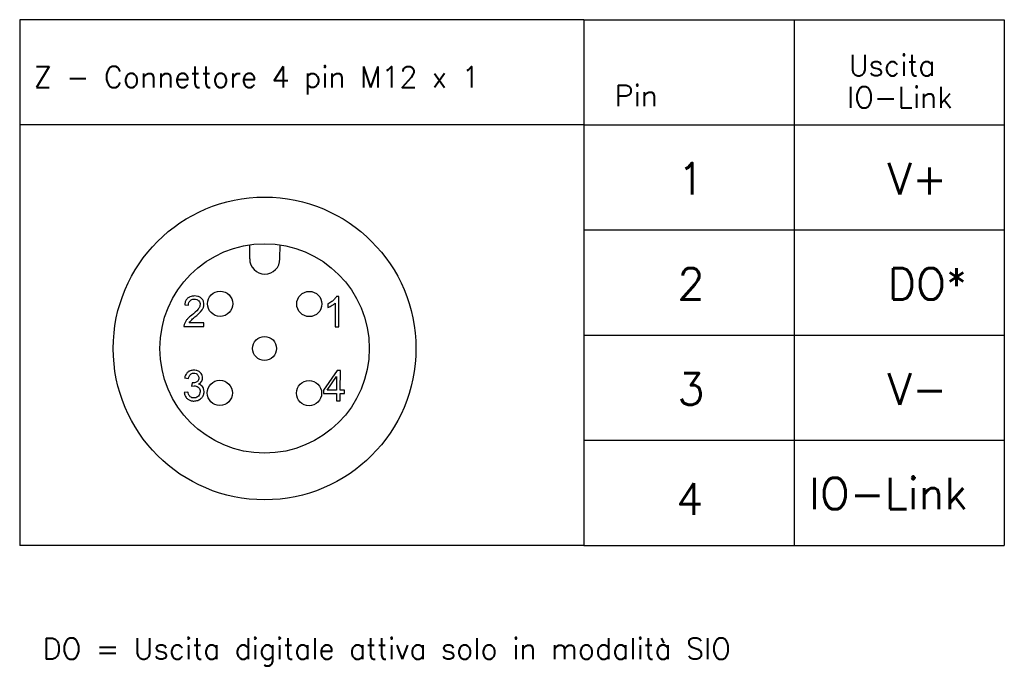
# Model space of a CAD drawing. Extents: x -2742 to -1805, y -1174 to -559.
import ezdxf

# ---------------------------------------------------------------- set-up
doc = ezdxf.new("R2010")
doc.units = 0
doc.header["$LTSCALE"] = 10
doc.header["$MEASUREMENT"] = 0
doc.layers.get('0').update_dxf_attribs({"linetype": 'CONTINUOUS'})
doc.styles.add('DEM2', font='romans.shx', dxfattribs={"oblique": 10})
doc.styles.add('DEM3', font='romans', dxfattribs={"height": 4.8})

msp = doc.modelspace()

# ---------------------------------------------------------------- linework, layer by layer
for p, q in [((-2205.25, -558.62), (-2742.01, -558.62)), ((-2742.01, -558.62), (-2742.01, -1058.62)), ((-2205.25, -558.62), (-2205.25, -958.62)), ((-2205.25, -558.62), (-2205.25, -958.62)), ((-2205.25, -558.62), (-2205.25, -1058.62)), ((-2205.25, -558.62), (-1805.25, -558.62)), ((-2005.25, -558.62), (-2005.25, -1058.62)), ((-1805.25, -558.62), (-1805.25, -1058.62)), ((-2205.25, -658.62), (-2742.01, -658.62)), ((-2205.25, -658.62), (-1805.25, -658.62)), ((-2205.25, -758.62), (-1805.25, -758.62)), ((-2205.25, -858.62), (-1805.25, -858.62)), ((-2205.25, -958.62), (-1805.25, -958.62)), ((-2205.25, -1058.62), (-2742.01, -1058.62)), ((-2205.25, -1058.62), (-1805.25, -1058.62))]:
    msp.add_line(p, q)
at = {"color": 7, "linetype": 'Continuous', "lineweight": 25}
for p, q in [((-2523.18, -786.1), (-2523.14, -772.74)), ((-2494.38, -786.18), (-2494.34, -772.83)), ((-2438.28, -821.81), (-2440.57, -821.8)), ((-2438.37, -850.72), (-2438.28, -821.81)), ((-2585.03, -829.7), (-2581.39, -830.09)), ((-2448.91, -829), (-2448.92, -832.42)), ((-2441.84, -828.18), (-2441.9, -850.71)), ((-2585.75, -850.29), (-2566.72, -850.34)), ((-2566.71, -846.94), (-2580.82, -846.9)), ((-2566.72, -850.34), (-2566.71, -846.94)), ((-2441.9, -850.71), (-2438.37, -850.72)), ((-2439.83, -892.36), (-2453.01, -910.98)), ((-2449.54, -910.99), (-2440.48, -898.03)), ((-2440.48, -898.03), (-2440.52, -911.02)), ((-2436.93, -892.37), (-2439.83, -892.36)), ((-2436.98, -911.03), (-2436.93, -892.37)), ((-2585.06, -899.41), (-2581.53, -900.06)), ((-2578.07, -904.13), (-2578.45, -907.22)), ((-2578.45, -907.22), (-2575.97, -906.83)), ((-2581.91, -912.76), (-2585.45, -913.21)), ((-2453.01, -910.98), (-2453.02, -914.23)), ((-2453.02, -914.23), (-2440.53, -914.27)), ((-2440.52, -911.02), (-2449.54, -910.99)), ((-2440.53, -914.27), (-2440.55, -921.16)), ((-2437.01, -921.17), (-2436.99, -914.28)), ((-2436.99, -914.28), (-2433.11, -914.29)), ((-2433.1, -911.04), (-2436.98, -911.03)), ((-2433.11, -914.29), (-2433.1, -911.04)), ((-2440.55, -921.16), (-2437.01, -921.17))]:
    msp.add_line(p, q, dxfattribs=at)
for centre, radius in [((-2509.02, -871.34), 144), ((-2509.02, -871.34), 99.6), ((-2551.33, -828.79), 12), ((-2466.48, -829.03), 12), ((-2509.02, -871.34), 11.4), ((-2551.57, -913.64), 12), ((-2466.72, -913.89), 12)]:
    msp.add_circle(centre, radius, dxfattribs=at)
msp.add_arc((-2508.78, -786.14), 14.4, 179.83462, 359.83462, dxfattribs=at)
for points, knots in [([(-2575.66, -821.41), (-2577.15, -821.52), (-2579.53, -821.7), (-2582.34, -823.43), (-2584.1, -825.66), (-2584.82, -827.9), (-2584.99, -829.32), (-2585.03, -829.7)], [0, 0, 0, 0, 0.317589, 0.504388, 0.691684, 0.91778, 1, 1, 1, 1]), ([(-2581.39, -830.09), (-2581.32, -829.27), (-2581.21, -827.88), (-2580.23, -826.15), (-2578.93, -825.03), (-2577.37, -824.41), (-2576.28, -824.36), (-2575.75, -824.33)], [0, 0, 0, 0, 0.267949, 0.455058, 0.642447, 0.825498, 1, 1, 1, 1]), ([(-2575.75, -824.33), (-2574.98, -824.39), (-2573.64, -824.5), (-2571.99, -825.52), (-2570.88, -826.82), (-2570.39, -828.19), (-2570.36, -829.04), (-2570.35, -829.33)], [0, 0, 0, 0, 0.27842, 0.484112, 0.689597, 0.895977, 1, 1, 1, 1]), ([(-2566.7, -829.43), (-2566.76, -828.61), (-2566.88, -826.87), (-2568.16, -824.55), (-2570.12, -822.73), (-2572.69, -821.59), (-2574.62, -821.47), (-2575.66, -821.41)], [0, 0, 0, 0, 0.180288, 0.387363, 0.570706, 0.769853, 1, 1, 1, 1]), ([(-2440.57, -821.8), (-2441.2, -822.76), (-2442.44, -824.63), (-2445.31, -827.08), (-2447.59, -828.29), (-2448.91, -829)], [0, 0, 0, 0, 0.308486, 0.598844, 1, 1, 1, 1]), ([(-2570.35, -829.33), (-2570.43, -829.99), (-2570.64, -831.64), (-2573.2, -835.46), (-2576.15, -837.87), (-2578.34, -839.67)], [0, 0, 0, 0, 0.149089, 0.367228, 1, 1, 1, 1]), ([(-2575.23, -841.39), (-2572.72, -839.33), (-2569.52, -836.72), (-2566.99, -832.23), (-2566.8, -830.39), (-2566.7, -829.43)], [0, 0, 0, 0, 0.636234, 0.810285, 1, 1, 1, 1]), ([(-2448.92, -832.42), (-2448.18, -832.11), (-2446.7, -831.48), (-2444.28, -830.13), (-2442.75, -828.91), (-2441.84, -828.18)], [0, 0, 0, 0, 0.290219, 0.580028, 1, 1, 1, 1]), ([(-2578.34, -839.67), (-2579.69, -840.8), (-2581.74, -842.53), (-2584.13, -845.29), (-2584.92, -846.97), (-2585.33, -847.83)], [0, 0, 0, 0, 0.487427, 0.739116, 1, 1, 1, 1]), ([(-2580.82, -846.9), (-2580.45, -846.36), (-2579.7, -845.28), (-2577.76, -843.49), (-2576.24, -842.23), (-2575.23, -841.39)], [0, 0, 0, 0, 0.249423, 0.498396, 1, 1, 1, 1]), ([(-2585.33, -847.83), (-2585.46, -848.23), (-2585.73, -849.03), (-2585.74, -849.87), (-2585.75, -850.29)], [0, 0, 0, 0, 0.499789, 1, 1, 1, 1]), ([(-2576.37, -891.97), (-2577.52, -892.06), (-2579.56, -892.22), (-2582.13, -893.75), (-2584.02, -895.96), (-2584.78, -898.02), (-2585.03, -899.25), (-2585.06, -899.41)], [0, 0, 0, 0, 0.273028, 0.485428, 0.697781, 0.962184, 1, 1, 1, 1]), ([(-2581.53, -900.06), (-2581.31, -899.08), (-2580.98, -897.58), (-2579.66, -895.95), (-2578.29, -895.12), (-2577.1, -894.88), (-2576.45, -894.87), (-2576.31, -894.87)], [0, 0, 0, 0, 0.363782, 0.560599, 0.757814, 0.948431, 1, 1, 1, 1]), ([(-2567.96, -899.46), (-2568.04, -898.64), (-2568.2, -897.05), (-2569.44, -894.9), (-2571.42, -893.16), (-2573.86, -892.13), (-2575.62, -892.02), (-2576.37, -891.97)], [0, 0, 0, 0, 0.195104, 0.381596, 0.578597, 0.820765, 1, 1, 1, 1]), ([(-2576.31, -894.87), (-2575.6, -894.93), (-2574.4, -895.04), (-2572.95, -896), (-2572.03, -897.17), (-2571.64, -898.38), (-2571.61, -899.12), (-2571.6, -899.38)], [0, 0, 0, 0, 0.287387, 0.490498, 0.693453, 0.893395, 1, 1, 1, 1]), ([(-2577.5, -904.17), (-2577.56, -904.17), (-2577.69, -904.17), (-2577.88, -904.15), (-2578.01, -904.13), (-2578.07, -904.13)], [0, 0, 0, 0, 0.328307, 0.664029, 1, 1, 1, 1]), ([(-2571.6, -899.38), (-2571.66, -900.02), (-2571.75, -901.09), (-2572.57, -902.37), (-2573.88, -903.37), (-2575.57, -904.07), (-2576.94, -904.14), (-2577.5, -904.17)], [0, 0, 0, 0, 0.22398, 0.371887, 0.51949, 0.802574, 1, 1, 1, 1]), ([(-2575.97, -906.83), (-2575.28, -906.89), (-2573.91, -907), (-2572.17, -908.05), (-2570.96, -909.51), (-2570.41, -911.05), (-2570.36, -912.05), (-2570.35, -912.45)], [0, 0, 0, 0, 0.230296, 0.462387, 0.661229, 0.866548, 1, 1, 1, 1]), ([(-2571.95, -905.29), (-2571.23, -904.9), (-2569.9, -904.18), (-2568.57, -902.4), (-2568.02, -900.78), (-2567.97, -899.78), (-2567.96, -899.46)], [0, 0, 0, 0, 0.325149, 0.59837, 0.87155, 1, 1, 1, 1]), ([(-2566.59, -912.39), (-2566.67, -911.38), (-2566.8, -909.65), (-2568.04, -907.47), (-2569.68, -906.05), (-2571.1, -905.49), (-2571.86, -905.31), (-2571.95, -905.29)], [0, 0, 0, 0, 0.310194, 0.533578, 0.757411, 0.972678, 1, 1, 1, 1]), ([(-2585.45, -913.21), (-2585.25, -914.33), (-2584.85, -916.52), (-2582.85, -919.1), (-2580.32, -920.76), (-2578.05, -921.31), (-2576.71, -921.35), (-2576.32, -921.36)], [0, 0, 0, 0, 0.249177, 0.489241, 0.702007, 0.913459, 1, 1, 1, 1]), ([(-2576.29, -918.44), (-2576.9, -918.39), (-2578.12, -918.29), (-2579.71, -917.37), (-2581.04, -915.76), (-2581.62, -914.13), (-2581.86, -913.01), (-2581.91, -912.76)], [0, 0, 0, 0, 0.207911, 0.417006, 0.607581, 0.913992, 1, 1, 1, 1]), ([(-2576.32, -921.36), (-2575, -921.25), (-2572.45, -921.04), (-2569.36, -919.02), (-2567.32, -916.39), (-2566.64, -914.04), (-2566.6, -912.71), (-2566.59, -912.39)], [0, 0, 0, 0, 0.266168, 0.515457, 0.727137, 0.935116, 1, 1, 1, 1]), ([(-2570.35, -912.45), (-2570.43, -913.27), (-2570.58, -914.81), (-2571.86, -916.65), (-2573.47, -917.91), (-2575.05, -918.4), (-2576, -918.43), (-2576.29, -918.44)], [0, 0, 0, 0, 0.260476, 0.486535, 0.69505, 0.908696, 1, 1, 1, 1])]:
    msp.add_open_spline(points, degree=3, knots=knots, dxfattribs=at)

# ---------------------------------------------------------------- texts
at = {"style": 'DEM3'}
for s, height, p in [('Uscita', 20, (-1953.2, -612.07)), ('Pin', 20, (-2176.1, -641)), ('IO-Link', 20, (-1954.92, -642.54)), ('1', 30, (-2116.24, -724.86)), ('V+', 30, (-1916.24, -724.86)), ('2', 30, (-2116.24, -824.86)), ('DO*', 30, (-1916.24, -824.86)), ('3', 30, (-2116.24, -924.86)), ('V-', 30, (-1916.24, -924.86)), ('IO-Link', 30, (-1990.9, -1024.32)), ('4', 30, (-2117.47, -1029.48))]:
    msp.add_text(s, height=height, dxfattribs=at).set_placement(p)
at = {"char_height": 20, "attachment_point": 1, "style": 'DEM2'}
for s, insert, width in [('{\\Q0;Z - Connettore 4 pin M12 x 1}', (-2728.69, -602.99), 504.0679), ('{\\Q0;DO = Uscita digitale attiva solo in modalità SIO}', (-2720.11, -1146.83), 1051.3241)]:
    msp.add_mtext(s, dxfattribs=dict(at, insert=insert, width=width))

doc.saveas('drawing.dxf')
